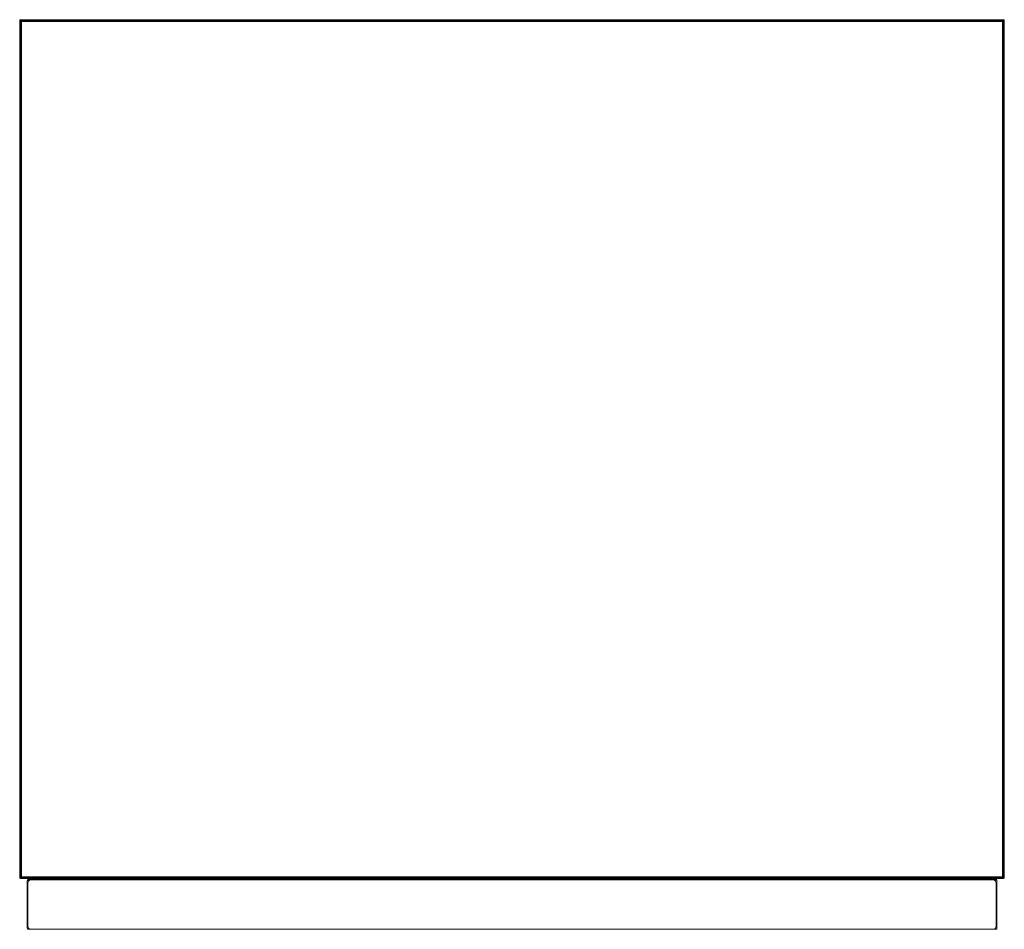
# Model space of a CAD drawing. Header units: millimetres. Extents: x 0 to 2521, y -552 to 867.
# Tile 3 of 4: x 1923 to 2521, y -552 to 0. Entities that reach past the tile are written whole.
import ezdxf

# ---------------------------------------------------------------- set-up
doc = ezdxf.new("R2010")
doc.units = ezdxf.units.MM
doc.layers.add('DF480101_dwg', color=8, linetype='Continuous', lineweight=9)

# ---------------------------------------------------------------- blocks, each defined once
blk = doc.blocks.new('DF480101_dwg-300031-Poziom 1')
at = {"color": 18, "lineweight": 9}
for p, q in [((0.01, -1.05), (0.05, -0.69)), ((0.01, -1.05), (0.05, -0.69)), ((0.17, -0.41), (0.05, -0.69)), ((0.05, -0.69), (0.17, -0.41)), ((0.17, -0.41), (0.05, -0.7)), ((0.17, -0.43), (0.05, -0.7)), ((0.05, -0.74), (0.17, -0.43)), ((0.17, -0.51), (0.05, -0.74)), ((0.05, -0.82), (0.17, -0.51)), ((0.17, -0.64), (0.05, -0.82)), ((0.05, -0.92), (0.17, -0.64)), ((0.09, -0.69), (0.05, -1.05)), ((0.05, -0.69), (0.09, -0.69)), ((0.17, -0.82), (0.05, -0.92)), ((0.05, -1.05), (0.17, -0.82)), ((0.17, -1.05), (0.05, -1.05)), ((0.05, -1.05), (0.05, -53.2)), ((0.2, -0.41), (0.09, -0.69)), ((0.09, -0.69), (0.2, -0.69)), ((0.37, -0.21), (0.17, -0.41)), ((0.17, -0.41), (0.37, -0.21)), ((0.17, -0.43), (0.37, -0.24)), ((0.17, -0.51), (0.37, -0.34)), ((0.17, -0.41), (0.2, -0.41)), ((0.17, -0.41), (0.17, -0.43)), ((0.17, -0.43), (0.17, -0.51)), ((0.17, -0.64), (0.37, -0.51)), ((0.17, -0.51), (0.17, -0.64)), ((0.17, -0.64), (0.17, -0.82)), ((0.2, -0.69), (0.17, -1.05)), ((0.17, -0.82), (0.37, -0.74)), ((0.17, -0.82), (0.17, -1.05)), ((0.37, -1.05), (0.17, -1.05)), ((0.17, -1.05), (0.17, -53.2)), ((0.39, -0.21), (0.2, -0.41)), ((0.3, -0.41), (0.2, -0.69)), ((0.2, -0.41), (0.3, -0.41)), ((0.2, -0.69), (0.39, -0.69)), ((0.47, -0.21), (0.3, -0.41)), ((0.3, -0.41), (0.47, -0.41)), ((0.65, -0.09), (0.37, -0.21)), ((0.37, -0.21), (0.65, -0.09)), ((0.37, -0.21), (0.66, -0.09)), ((0.37, -0.24), (0.65, -0.13)), ((0.37, -0.21), (0.39, -0.21)), ((0.37, -0.21), (0.37, -0.24)), ((0.37, -0.34), (0.65, -0.24)), ((0.37, -0.24), (0.37, -0.34)), ((0.37, -0.34), (0.37, -0.51)), ((0.37, -0.51), (0.65, -0.43)), ((0.37, -0.51), (0.37, -0.74)), ((0.39, -0.69), (0.37, -1.05)), ((0.37, -0.74), (0.65, -0.7)), ((0.37, -0.74), (0.37, -1.05)), ((0.65, -1.05), (0.37, -1.05)), ((0.37, -1.05), (0.37, -53.2)), ((0.39, -0.21), (0.66, -0.09)), ((0.7, -0.09), (0.39, -0.21)), ((0.39, -0.21), (0.47, -0.21)), ((0.47, -0.41), (0.39, -0.69)), ((0.39, -0.69), (0.66, -0.69)), ((0.47, -0.21), (0.7, -0.09)), ((0.78, -0.09), (0.47, -0.21)), ((0.6, -0.21), (0.47, -0.41)), ((0.47, -0.21), (0.6, -0.21)), ((0.47, -0.41), (0.7, -0.41)), ((0.6, -0.21), (0.78, -0.09)), ((0.88, -0.09), (0.6, -0.21)), ((0.6, -0.21), (0.78, -0.21)), ((1.01, -0.05), (0.65, -0.09)), ((0.65, -0.09), (1.01, -0.05)), ((0.65, -0.13), (1.01, -0.09)), ((0.65, -0.09), (0.65, -0.13)), ((0.65, -0.13), (0.65, -0.24)), ((0.65, -0.24), (1.01, -0.21)), ((0.65, -0.24), (0.65, -0.43)), ((0.65, -0.43), (1.01, -0.41)), ((0.65, -0.43), (0.65, -0.7)), ((0.66, -0.69), (0.65, -1.05)), ((0.65, -0.7), (1.01, -0.69)), ((0.65, -0.7), (0.65, -1.05)), ((1.01, -1.05), (0.65, -1.05)), ((0.65, -1.05), (0.65, -53.2)), ((0.7, -0.41), (0.66, -0.69)), ((0.66, -0.69), (1.01, -0.69)), ((0.78, -0.21), (0.7, -0.41)), ((0.7, -0.41), (1.01, -0.41)), ((0.78, -0.21), (0.88, -0.09)), ((1.01, -0.09), (0.78, -0.21)), ((0.78, -0.21), (1.01, -0.21)), ((1.01, -0.05), (1.01, -0.09)), ((1.01, -0.09), (597.01, -0.09)), ((1.01, -0.09), (1.01, -0.21)), ((1.01, -0.21), (597.01, -0.21)), ((1.01, -0.21), (1.01, -0.41)), ((1.01, -0.41), (597.01, -0.41)), ((1.01, -0.41), (1.01, -0.69)), ((1.01, -0.69), (597.01, -0.69)), ((1.01, -1.05), (1.01, -0.69)), ((1.01, -53.2), (1.01, -1.05)), ((1.01, -1.05), (597.01, -1.05)), ((597.01, -0.09), (597.01, -0.05)), ((597.01, -0.05), (597.37, -0.09)), ((597.01, -0.05), (597.37, -0.09)), ((597.01, -0.21), (597.01, -0.09)), ((597.01, -0.21), (597.14, -0.09)), ((597.01, -0.09), (597.35, -0.13)), ((597.01, -0.41), (597.01, -0.21)), ((597.01, -0.21), (597.24, -0.21)), ((597.01, -0.21), (597.31, -0.24)), ((597.01, -0.69), (597.01, -0.41)), ((597.01, -0.41), (597.31, -0.41)), ((597.01, -0.41), (597.24, -0.43)), ((597.01, -0.41), (597.14, -0.7)), ((597.01, -0.69), (597.35, -0.69)), ((597.01, -1.05), (597.01, -0.69)), ((597.01, -1.05), (597.37, -1.05)), ((597.01, -1.05), (597.01, -53.2)), ((597.24, -0.21), (597.14, -0.09)), ((597.24, -0.43), (597.14, -0.7)), ((597.42, -0.21), (597.24, -0.09)), ((597.24, -0.09), (597.24, -0.21)), ((597.24, -0.21), (597.31, -0.41)), ((597.24, -0.21), (597.42, -0.21)), ((597.24, -0.43), (597.31, -0.24)), ((597.24, -0.43), (597.42, -0.51)), ((597.24, -0.75), (597.24, -0.43)), ((597.42, -0.51), (597.24, -0.75)), ((597.54, -0.21), (597.31, -0.09)), ((597.31, -0.09), (597.42, -0.21)), ((597.31, -0.24), (597.35, -0.13)), ((597.31, -0.24), (597.54, -0.34)), ((597.31, -0.41), (597.35, -0.69)), ((597.31, -0.41), (597.54, -0.41)), ((597.31, -0.82), (597.42, -0.51)), ((597.54, -0.64), (597.31, -0.82)), ((597.62, -0.21), (597.35, -0.09)), ((597.35, -0.09), (597.54, -0.21)), ((597.35, -0.13), (597.37, -0.09)), ((597.35, -0.13), (597.62, -0.24)), ((597.35, -0.92), (597.54, -0.64)), ((597.35, -0.69), (597.37, -1.05)), ((597.35, -0.69), (597.62, -0.69)), ((597.62, -0.82), (597.35, -0.92)), ((597.65, -0.21), (597.37, -0.09)), ((597.37, -0.09), (597.65, -0.21)), ((597.37, -0.09), (597.62, -0.21)), ((597.37, -1.05), (597.62, -0.82)), ((597.37, -53.2), (597.37, -1.05)), ((597.65, -1.05), (597.37, -1.05)), ((597.42, -0.21), (597.54, -0.41)), ((597.42, -0.21), (597.54, -0.21)), ((597.42, -0.51), (597.54, -0.34)), ((597.42, -0.51), (597.54, -0.64)), ((597.54, -0.21), (597.71, -0.41)), ((597.54, -0.21), (597.62, -0.21)), ((597.54, -0.34), (597.62, -0.24)), ((597.54, -0.34), (597.71, -0.51)), ((597.54, -0.41), (597.62, -0.69)), ((597.54, -0.41), (597.71, -0.41)), ((597.54, -0.64), (597.71, -0.51)), ((597.54, -0.64), (597.62, -0.82)), ((597.62, -0.21), (597.81, -0.41)), ((597.62, -0.21), (597.65, -0.21)), ((597.62, -0.24), (597.65, -0.21)), ((597.62, -0.24), (597.81, -0.43)), ((597.62, -0.69), (597.65, -1.05)), ((597.62, -0.69), (597.81, -0.69)), ((597.62, -0.82), (597.81, -0.75)), ((597.62, -0.82), (597.65, -1.05)), ((597.85, -0.41), (597.65, -0.21)), ((597.65, -0.21), (597.85, -0.41)), ((597.65, -53.2), (597.65, -1.05)), ((597.85, -1.05), (597.65, -1.05)), ((597.71, -0.41), (597.81, -0.69)), ((597.71, -0.41), (597.81, -0.41)), ((597.71, -0.51), (597.81, -0.43)), ((597.71, -0.51), (597.81, -0.75)), ((597.81, -0.41), (597.93, -0.69)), ((597.81, -0.41), (597.85, -0.41)), ((597.81, -0.43), (597.85, -0.41)), ((597.81, -0.43), (597.93, -0.7)), ((597.81, -0.69), (597.85, -1.05)), ((597.81, -0.69), (597.93, -0.69)), ((597.81, -0.75), (597.93, -0.7)), ((597.81, -0.75), (597.85, -1.05)), ((597.97, -0.69), (597.85, -0.41)), ((597.85, -0.41), (597.97, -0.69)), ((597.85, -53.2), (597.85, -1.05)), ((597.97, -1.05), (597.85, -1.05)), ((597.93, -0.69), (597.97, -1.05)), ((597.93, -0.69), (597.97, -0.69)), ((597.93, -0.7), (597.97, -0.69)), ((597.93, -0.7), (597.97, -1.05)), ((597.97, -0.69), (598.01, -1.05)), ((598.01, -1.05), (597.97, -0.69)), ((597.97, -53.2), (597.97, -1.05)), ((0.05, -53.2), (0.05, -421.96)), ((0.17, -53.2), (0.17, -421.96)), ((0.37, -53.2), (0.37, -421.96)), ((0.65, -53.2), (0.65, -421.96)), ((1.01, -421.96), (1.01, -53.2)), ((597.01, -53.2), (597.01, -421.96)), ((597.37, -421.96), (597.37, -53.2)), ((597.65, -421.96), (597.65, -53.2)), ((597.85, -421.96), (597.85, -53.2)), ((597.97, -421.96), (597.97, -53.2)), ((0.05, -421.96), (0.05, -520.52)), ((0.17, -421.96), (0.17, -520.52)), ((0.37, -421.96), (0.37, -520.52)), ((0.65, -421.96), (0.65, -520.52)), ((1.01, -520.52), (1.01, -421.96)), ((597.01, -421.96), (597.01, -520.52)), ((597.37, -520.52), (597.37, -421.96)), ((597.65, -520.52), (597.65, -421.96)), ((597.85, -520.52), (597.85, -421.96)), ((597.97, -520.52), (597.97, -421.96)), ((0.01, -449.84), (0.05, -450.2)), ((598.01, -449.84), (597.97, -450.2)), ((597.97, -450.2), (598.01, -449.84)), ((0.05, -520.52), (0.01, -520.52)), ((0.01, -520.52), (0.05, -520.88)), ((0.01, -520.52), (0.05, -520.59)), ((0.01, -520.52), (0.05, -520.88)), ((0.05, -520.52), (0.17, -520.52)), ((0.09, -520.88), (0.05, -520.52)), ((0.05, -520.52), (0.17, -520.75)), ((0.17, -520.75), (0.05, -520.65)), ((0.05, -520.65), (0.17, -520.93)), ((0.17, -520.93), (0.05, -520.75)), ((0.05, -520.75), (0.17, -521.06)), ((0.17, -521.06), (0.05, -520.83)), ((0.05, -520.83), (0.17, -521.14)), ((0.17, -521.14), (0.05, -520.87)), ((0.17, -521.16), (0.05, -520.87)), ((0.05, -520.88), (0.17, -521.16)), ((0.17, -521.16), (0.05, -520.88)), ((0.05, -520.88), (0.09, -520.88)), ((0.2, -521.16), (0.09, -520.88)), ((0.09, -520.88), (0.2, -520.88)), ((0.17, -520.52), (0.37, -520.52)), ((0.2, -520.88), (0.17, -520.52)), ((0.17, -520.75), (0.17, -520.52)), ((0.17, -520.75), (0.37, -520.83)), ((0.17, -520.93), (0.17, -520.75)), ((0.17, -520.93), (0.37, -521.06)), ((0.17, -521.06), (0.17, -520.93)), ((0.17, -521.06), (0.37, -521.23)), ((0.17, -521.14), (0.17, -521.06)), ((0.17, -521.14), (0.37, -521.33)), ((0.17, -521.16), (0.17, -521.14)), ((0.17, -521.16), (0.37, -521.36)), ((0.37, -521.36), (0.17, -521.16)), ((0.17, -521.16), (0.2, -521.16)), ((0.3, -521.16), (0.2, -520.88)), ((0.2, -520.88), (0.39, -520.88)), ((0.39, -521.36), (0.2, -521.16)), ((0.2, -521.16), (0.3, -521.16)), ((0.47, -521.36), (0.3, -521.16)), ((0.3, -521.16), (0.47, -521.16)), ((0.37, -520.52), (0.65, -520.52)), ((0.39, -520.88), (0.37, -520.52)), ((0.37, -520.83), (0.37, -520.52)), ((0.37, -520.83), (0.65, -520.87)), ((0.37, -521.06), (0.37, -520.83)), ((0.37, -521.06), (0.65, -521.14)), ((0.37, -521.23), (0.37, -521.06)), ((0.37, -521.23), (0.65, -521.33)), ((0.37, -521.33), (0.37, -521.23)), ((0.37, -521.33), (0.65, -521.45)), ((0.37, -521.36), (0.37, -521.33)), ((0.65, -521.48), (0.37, -521.36)), ((0.37, -521.36), (0.65, -521.48)), ((0.37, -521.36), (0.39, -521.36)), ((0.37, -521.36), (0.66, -521.48)), ((0.47, -521.16), (0.39, -520.88)), ((0.39, -520.88), (0.66, -520.88)), ((0.39, -521.36), (0.66, -521.48)), ((0.39, -521.36), (0.47, -521.36)), ((0.7, -521.48), (0.39, -521.36)), ((0.6, -521.36), (0.47, -521.16)), ((0.47, -521.16), (0.7, -521.16)), ((0.47, -521.36), (0.7, -521.48)), ((0.47, -521.36), (0.6, -521.36)), ((0.78, -521.48), (0.47, -521.36)), ((0.6, -521.36), (0.78, -521.48)), ((0.6, -521.36), (0.78, -521.36)), ((0.88, -521.48), (0.6, -521.36)), ((0.65, -520.52), (1.01, -520.52)), ((0.66, -520.88), (0.65, -520.52)), ((0.65, -520.87), (0.65, -520.52)), ((0.65, -520.87), (1.01, -520.88)), ((0.65, -521.14), (0.65, -520.87)), ((0.65, -521.14), (1.01, -521.16)), ((0.65, -521.33), (0.65, -521.14)), ((0.65, -521.33), (1.01, -521.36)), ((0.65, -521.45), (0.65, -521.33)), ((0.65, -521.45), (1.01, -521.48)), ((0.65, -521.48), (0.65, -521.45)), ((0.65, -521.48), (1.01, -521.52)), ((1.01, -521.52), (0.65, -521.48)), ((0.7, -521.16), (0.66, -520.88)), ((0.66, -520.88), (1.01, -520.88)), ((0.78, -521.36), (0.7, -521.16)), ((0.7, -521.16), (1.01, -521.16)), ((0.78, -521.36), (0.88, -521.48)), ((0.78, -521.36), (1.01, -521.36)), ((1.01, -521.48), (0.78, -521.36)), ((1.01, -521.52), (0.94, -521.48)), ((597.01, -520.52), (1.01, -520.52)), ((1.01, -520.52), (1.01, -520.88)), ((1.01, -520.88), (597.01, -520.88)), ((1.01, -520.88), (1.01, -521.16)), ((1.01, -521.16), (597.01, -521.16)), ((1.01, -521.16), (1.01, -521.36)), ((1.01, -521.36), (597.01, -521.36)), ((1.01, -521.36), (1.01, -521.48)), ((1.01, -521.48), (597.01, -521.48)), ((4.54, -523.41), (4.58, -523.05)), ((4.54, -551.41), (4.54, -523.41)), ((4.58, -523.05), (4.7, -522.77)), ((4.9, -522.07), (4.7, -522.27)), ((4.7, -522.77), (4.9, -522.57)), ((5.18, -521.95), (4.9, -522.07)), ((4.9, -522.57), (4.9, -522.07)), ((4.9, -522.57), (5.18, -522.45)), ((5.04, -524.39), (5.12, -523.67)), ((5.04, -550.39), (5.04, -524.39)), ((5.12, -523.67), (5.36, -523.11)), ((5.54, -521.91), (5.18, -521.95)), ((5.18, -522.45), (5.18, -521.95)), ((5.18, -522.45), (5.54, -522.41)), ((5.36, -523.11), (5.76, -522.71)), ((5.54, -522.41), (5.54, -521.91)), ((592.54, -521.91), (5.54, -521.91)), ((5.54, -522.41), (7.04, -522.41)), ((5.76, -522.71), (6.32, -522.47)), ((6.32, -522.47), (7.04, -522.39)), ((7.04, -522.39), (591.04, -522.39)), ((591.04, -522.39), (591.76, -522.47)), ((591.04, -522.41), (592.54, -522.41)), ((591.76, -522.47), (592.32, -522.71)), ((592.32, -522.71), (592.72, -523.11)), ((592.9, -521.95), (592.54, -521.91)), ((592.54, -521.91), (592.54, -522.41)), ((592.54, -522.41), (592.9, -522.45)), ((592.72, -523.11), (592.96, -523.67)), ((592.9, -522.45), (592.9, -521.95)), ((593.18, -522.07), (592.9, -521.95)), ((592.9, -522.45), (593.18, -522.57)), ((592.96, -523.67), (593.04, -524.39)), ((593.04, -524.39), (593.04, -550.39)), ((593.18, -522.57), (593.18, -522.07)), ((593.38, -522.27), (593.18, -522.07)), ((593.18, -522.57), (593.38, -522.77)), ((593.38, -522.77), (593.5, -523.05)), ((593.5, -523.05), (593.54, -523.41)), ((593.54, -523.41), (593.54, -551.41)), ((597.01, -520.88), (597.01, -520.52)), ((597.01, -520.52), (597.37, -520.52)), ((597.01, -521.16), (597.14, -520.87)), ((597.01, -521.16), (597.01, -520.88)), ((597.01, -520.88), (597.35, -520.88)), ((597.01, -521.16), (597.24, -521.14)), ((597.01, -521.36), (597.01, -521.16)), ((597.01, -521.16), (597.31, -521.16)), ((597.01, -521.36), (597.31, -521.33)), ((597.01, -521.48), (597.01, -521.36)), ((597.01, -521.36), (597.24, -521.36)), ((597.01, -521.36), (597.14, -521.48)), ((597.01, -521.48), (597.35, -521.45)), ((597.01, -521.52), (597.37, -521.48)), ((597.01, -521.52), (597.37, -521.48)), ((597.01, -521.52), (597.01, -521.48)), ((597.24, -521.14), (597.14, -520.87)), ((597.24, -521.36), (597.14, -521.48)), ((597.42, -521.06), (597.24, -520.83)), ((597.24, -520.83), (597.24, -521.14)), ((597.24, -521.14), (597.42, -521.06)), ((597.24, -521.14), (597.31, -521.33)), ((597.24, -521.36), (597.31, -521.16)), ((597.24, -521.36), (597.42, -521.36)), ((597.42, -521.36), (597.24, -521.48)), ((597.24, -521.48), (597.24, -521.36)), ((597.54, -520.93), (597.31, -520.75)), ((597.31, -520.75), (597.42, -521.06)), ((597.31, -521.16), (597.35, -520.88)), ((597.31, -521.16), (597.54, -521.16)), ((597.31, -521.33), (597.54, -521.23)), ((597.31, -521.33), (597.35, -521.45)), ((597.54, -521.36), (597.31, -521.48)), ((597.31, -521.48), (597.42, -521.36)), ((597.35, -520.88), (597.37, -520.52)), ((597.62, -520.75), (597.35, -520.65)), ((597.35, -520.65), (597.54, -520.93)), ((597.35, -520.88), (597.62, -520.88)), ((597.35, -521.45), (597.62, -521.33)), ((597.62, -521.36), (597.35, -521.48)), ((597.35, -521.48), (597.54, -521.36)), ((597.35, -521.45), (597.37, -521.48)), ((597.37, -520.52), (597.65, -520.52)), ((597.37, -520.52), (597.62, -520.75)), ((597.37, -521.48), (597.65, -521.36)), ((597.65, -521.36), (597.37, -521.48)), ((597.37, -521.48), (597.62, -521.36)), ((597.42, -521.06), (597.54, -520.93)), ((597.42, -521.06), (597.54, -521.23)), ((597.42, -521.36), (597.54, -521.16)), ((597.42, -521.36), (597.54, -521.36)), ((597.54, -520.93), (597.62, -520.75)), ((597.54, -521.16), (597.62, -520.88)), ((597.54, -520.93), (597.71, -521.06)), ((597.54, -521.23), (597.71, -521.06)), ((597.54, -521.16), (597.71, -521.16)), ((597.54, -521.36), (597.71, -521.16)), ((597.54, -521.23), (597.62, -521.33)), ((597.54, -521.36), (597.62, -521.36)), ((597.62, -520.88), (597.65, -520.52)), ((597.62, -520.75), (597.65, -520.52)), ((597.62, -520.75), (597.81, -520.83)), ((597.62, -520.88), (597.81, -520.88)), ((597.62, -521.33), (597.81, -521.14)), ((597.62, -521.36), (597.81, -521.16)), ((597.62, -521.33), (597.65, -521.36)), ((597.62, -521.36), (597.65, -521.36)), ((597.65, -520.52), (597.85, -520.52)), ((597.65, -521.36), (597.85, -521.16)), ((597.85, -521.16), (597.65, -521.36)), ((597.71, -521.06), (597.81, -520.83)), ((597.71, -521.16), (597.81, -520.88)), ((597.71, -521.06), (597.81, -521.14)), ((597.71, -521.16), (597.81, -521.16)), ((597.81, -520.88), (597.85, -520.52)), ((597.81, -520.83), (597.85, -520.52)), ((597.81, -520.83), (597.93, -520.87)), ((597.81, -521.14), (597.93, -520.87)), ((597.81, -520.88), (597.93, -520.88)), ((597.81, -521.16), (597.93, -520.88)), ((597.81, -521.14), (597.85, -521.16)), ((597.81, -521.16), (597.85, -521.16)), ((597.85, -520.52), (597.97, -520.52)), ((597.85, -521.16), (597.97, -520.88)), ((597.97, -520.88), (597.85, -521.16)), ((597.93, -520.88), (597.97, -520.52)), ((597.93, -520.87), (597.97, -520.52)), ((597.93, -520.87), (597.97, -520.88)), ((597.93, -520.88), (597.97, -520.88)), ((597.97, -520.88), (598.01, -520.52)), ((598.01, -520.52), (597.97, -520.52)), ((597.97, -520.52), (598.01, -520.52)), ((598.01, -520.52), (597.97, -520.88)), ((4.58, -551.77), (4.54, -551.41)), ((4.7, -552.05), (4.58, -551.77)), ((4.9, -552.25), (4.7, -552.05)), ((5.18, -552.37), (4.9, -552.25)), ((5.12, -551.11), (5.04, -550.39)), ((5.36, -551.67), (5.12, -551.11)), ((5.54, -552.41), (5.18, -552.37)), ((5.76, -552.07), (5.36, -551.67)), ((7.04, -552.41), (5.54, -552.41)), ((6.32, -552.31), (5.76, -552.07)), ((7.04, -552.39), (6.32, -552.31)), ((591.04, -552.39), (7.04, -552.39)), ((591.76, -552.31), (591.04, -552.39)), ((592.54, -552.41), (591.04, -552.41)), ((592.32, -552.07), (591.76, -552.31)), ((592.72, -551.67), (592.32, -552.07)), ((592.9, -552.37), (592.54, -552.41)), ((592.96, -551.11), (592.72, -551.67)), ((593.18, -552.25), (592.9, -552.37)), ((593.04, -550.39), (592.96, -551.11)), ((593.38, -552.05), (593.18, -552.25)), ((593.5, -551.77), (593.38, -552.05)), ((593.54, -551.41), (593.5, -551.77))]:
    blk.add_line(p, q, dxfattribs=at)

msp = doc.modelspace()

# ---------------------------------------------------------------- block references
at = {"layer": 'DF480101_dwg', "color": 18}
msp.add_blockref('DF480101_dwg-300031-Poziom 1', (1923.2, 0), dxfattribs=at)

doc.saveas('drawing.dxf')
